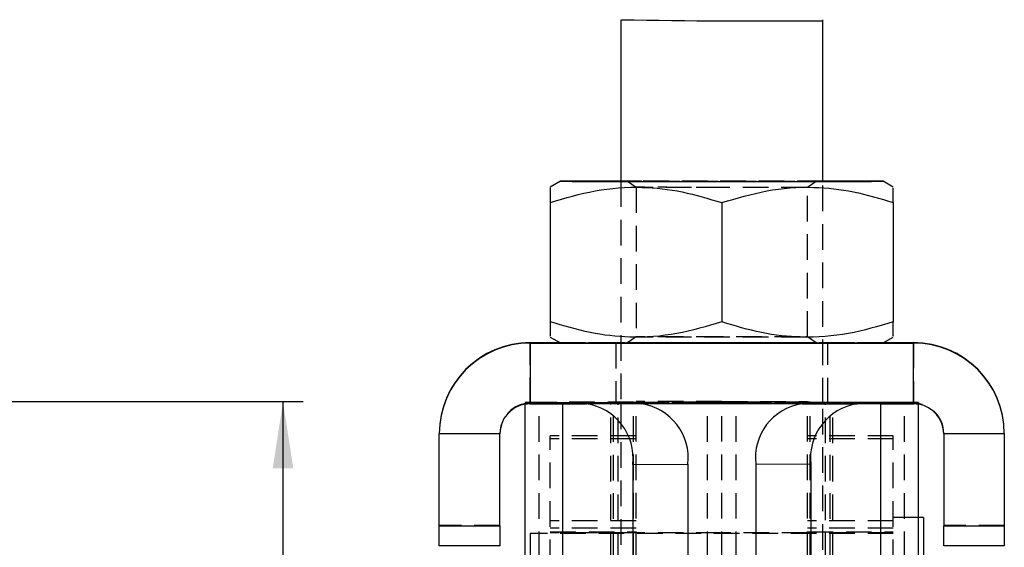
# Model space of a CAD drawing. Extents: x 30 to 403, y 9 to 287.
# Tile 26 of 26: x 341 to 389, y 261 to 287. Entities that reach past the tile are written whole.
import ezdxf

# ---------------------------------------------------------------- set-up
doc = ezdxf.new("R2010")
doc.units = 0
doc.linetypes.add('HIDDEN', pattern=[1.905, 1.27, -0.635])
doc.layers.get('0').update_dxf_attribs({"linetype": 'CONTINUOUS'})
doc.styles.add('SLDTEXTSTYLE0', font='TXT', dxfattribs={"width": 0.75})
doc.dimstyles.new('SLDDIMSTYLE0', dxfattribs={"dimtxt": 3.5, "dimasz": 3.302, "dimexe": 0, "dimexo": 0.0625, "dimgap": 0.875, "dimtad": 1, "dimdec": 0, "dimrnd": 1e-09, "dimzin": 12, "dimtxsty": 'SLDTEXTSTYLE0', "dimsah": 1, "dimcen": 0.09, "dimazin": 3, "dimtfac": 1, "dimtdec": 0, "dimtofl": 0, "dimtmove": 0, "dimatfit": 3, "dimtolj": 1, "dimtzin": 12})

# ---------------------------------------------------------------- blocks, each defined once
blk = doc.blocks.new('_D_6')
at = {"color": 179, "linetype": 'CONTINUOUS'}
for p, q in [((160.982, 267.771), (354.712, 267.771)), ((353.712, 192.16), (353.712, 267.771)), ((208.262, 192.16), (354.712, 192.16))]:
    blk.add_line(p, q, dxfattribs=at)
for points in [[(353.712, 267.771), (353.204, 264.469), (354.22, 264.469)], [(353.712, 192.16), (354.22, 195.462), (353.204, 195.462)]]:
    blk.add_solid(points, dxfattribs=at)
at = {"color": 179, "linetype": 'CONTINUOUS', "insert": (349.2, 229.412, 0.1), "char_height": 3.5, "attachment_point": 1, "rotation": 90, "style": 'SLDTEXTSTYLE0'}
blk.add_mtext('76', dxfattribs=at)

msp = doc.modelspace()

# ---------------------------------------------------------------- linework, layer by layer
at = {"color": 7, "linetype": 'CONTINUOUS'}
for p, q in [((370.45887, 286.677148), (370.45887, 278.677154)), ((380.45887, 278.677154), (380.45887, 286.677148)), ((367.458882, 278.677165), (366.95887, 278.388485)), ((383.958871, 278.388485), (383.458858, 278.677165)), ((366.95887, 277.624506), (366.95887, 271.720235)), ((375.45887, 277.619719), (375.45887, 271.71545)), ((383.958871, 277.624506), (383.958871, 271.720235)), ((366.95887, 270.965825), (367.458882, 270.677143)), ((383.458858, 270.677143), (383.958871, 270.965825)), ((365.958871, 270.686907), (365.958871, 270.667407)), ((365.958871, 270.686907), (367.441971, 270.686907)), ((365.958871, 270.667407), (365.958871, 267.667408)), ((365.958871, 270.667407), (384.95887, 270.667407)), ((383.475769, 270.686907), (384.95887, 270.686907)), ((384.95887, 270.686907), (384.95887, 270.667407)), ((384.95887, 267.667408), (384.95887, 270.667407)), ((365.70887, 267.667408), (365.70887, 267.666382)), ((365.70887, 248.566391), (365.70887, 267.666382)), ((365.70887, 267.666382), (369.95887, 267.666382)), ((365.958871, 267.667408), (384.95887, 267.667408)), ((367.584235, 267.662461), (370.316083, 267.665635)), ((367.584235, 248.56247), (367.584235, 267.662461)), ((367.584235, 267.662461), (368.749418, 267.661507)), ((371.481266, 267.664681), (368.749418, 267.661507)), ((369.95887, 267.667408), (369.95887, 267.666382)), ((370.316083, 267.665635), (371.481266, 267.664681)), ((370.45887, 267.667408), (370.45887, 267.665518)), ((380.601658, 267.665635), (379.436475, 267.664681)), ((379.436475, 267.664681), (382.168322, 267.661507)), ((380.45887, 267.665518), (380.45887, 267.667408)), ((383.333505, 267.662461), (380.601658, 267.665635)), ((380.95887, 267.667408), (380.95887, 267.666382)), ((385.20887, 267.666382), (380.95887, 267.666382)), ((383.333505, 267.662461), (382.168322, 267.661507)), ((383.333505, 248.56247), (383.333505, 267.662461)), ((385.20887, 267.667408), (385.20887, 267.666382)), ((385.20887, 248.566391), (385.20887, 267.666382)), ((361.45887, 266.186909), (361.45887, 266.167409)), ((364.45887, 266.167409), (361.45887, 266.167409)), ((361.45887, 261.61741), (361.45887, 266.167409)), ((364.45887, 261.61741), (364.45887, 266.167409)), ((389.458871, 266.167409), (386.45887, 266.167409)), ((386.45887, 266.167409), (386.45887, 261.61741)), ((389.458871, 266.186909), (389.458871, 266.167409)), ((389.458871, 266.167409), (389.458871, 261.61741)), ((371.047551, 264.659629), (373.779399, 264.662803)), ((371.047551, 264.659629), (371.047551, 251.559635)), ((373.779399, 264.662803), (373.779399, 251.562809)), ((379.870189, 264.659629), (377.138342, 264.662803)), ((377.138342, 264.662803), (377.138342, 251.562809)), ((379.870189, 264.659629), (379.870189, 251.559635)), ((385.45887, 262.0362), (385.20887, 262.0362)), ((385.45887, 262.0362), (385.45887, 254.0987)), ((361.45887, 261.61741), (364.45887, 261.61741)), ((361.45887, 260.618386), (361.45887, 261.61741)), ((364.45887, 261.61741), (364.45887, 260.618386)), ((386.45887, 261.61741), (389.458871, 261.61741)), ((386.45887, 260.618386), (386.45887, 261.61741)), ((389.458871, 261.61741), (389.458871, 260.618386)), ((364.45887, 260.618386), (361.45887, 260.618386)), ((389.458871, 260.618386), (386.45887, 260.618386))]:
    msp.add_line(p, q, dxfattribs=at)
at = {"color": 7, "linetype": 'HIDDEN'}
for p, q in [((370.45887, 278.677154), (370.45887, 267.667408)), ((370.785613, 278.677146), (371.208874, 278.380777)), ((379.708866, 278.380777), (380.132127, 278.677146)), ((380.45887, 267.667408), (380.45887, 278.677154)), ((371.20887, 278.380781), (371.20887, 270.973527)), ((379.70887, 270.973527), (379.70887, 278.380781)), ((375.45887, 277.638859), (375.45887, 277.619719)), ((371.208874, 270.973533), (370.785613, 270.677164)), ((380.132127, 270.677164), (379.708866, 270.973533)), ((365.958871, 267.686908), (365.958871, 270.686907)), ((367.441971, 270.686907), (383.475769, 270.686907)), ((370.20887, 270.677156), (370.20887, 267.677157)), ((380.70887, 267.677157), (380.70887, 270.677156)), ((384.95887, 270.686907), (384.95887, 267.686908)), ((365.70887, 267.72846), (369.95887, 267.72846)), ((365.70887, 267.72846), (365.70887, 267.667408)), ((365.70887, 267.646428), (365.958871, 267.667408)), ((365.958871, 267.686908), (365.958871, 267.667408)), ((365.958871, 267.686908), (384.95887, 267.686908)), ((371.074896, 267.738895), (366.412236, 267.731021)), ((366.412236, 248.63103), (366.412236, 267.731021)), ((366.412236, 267.731021), (370.092845, 267.728948)), ((369.95887, 267.72846), (369.95887, 267.667408)), ((369.95887, 248.566391), (369.95887, 267.666382)), ((374.755504, 267.736824), (370.092845, 267.728948)), ((370.092845, 267.667408), (370.092845, 267.728948)), ((370.092845, 248.628958), (370.092845, 267.665894)), ((370.316083, 248.565644), (370.316083, 267.665635)), ((370.45887, 267.665518), (370.45887, 237.571083)), ((371.074896, 267.738895), (374.755504, 267.736824)), ((371.074896, 248.638904), (371.074896, 267.738895)), ((375.45887, 267.770761), (371.20887, 267.770761)), ((371.20887, 267.770761), (371.20887, 267.739383)), ((371.20887, 267.739383), (375.45887, 267.739383)), ((371.20887, 248.639392), (371.20887, 267.739383)), ((374.755504, 248.636832), (374.755504, 267.736824)), ((375.45887, 267.770761), (379.70887, 267.770761)), ((375.45887, 267.770761), (375.45887, 267.739383)), ((379.70887, 267.739383), (375.45887, 267.739383)), ((375.45887, 248.639392), (375.45887, 267.739383)), ((379.842845, 267.738895), (376.162237, 267.736824)), ((376.162237, 267.736824), (380.824896, 267.728948)), ((376.162237, 248.636832), (376.162237, 267.736824)), ((379.70887, 267.770761), (379.70887, 267.739383)), ((379.70887, 248.639392), (379.70887, 267.739383)), ((379.842845, 267.738895), (384.505504, 267.731021)), ((379.842845, 248.638904), (379.842845, 267.738895)), ((380.45887, 237.571083), (380.45887, 267.665518)), ((380.601658, 248.565644), (380.601658, 267.665635)), ((384.505504, 267.731021), (380.824896, 267.728948)), ((380.824896, 267.667408), (380.824896, 267.728948)), ((380.824896, 248.628958), (380.824896, 267.665894)), ((380.95887, 267.72846), (380.95887, 267.667408)), ((385.20887, 267.72846), (380.95887, 267.72846)), ((380.95887, 248.566391), (380.95887, 267.666382)), ((384.505504, 248.63103), (384.505504, 267.731021)), ((384.95887, 267.686908), (384.95887, 267.667408)), ((384.95887, 267.667408), (385.20887, 267.646428)), ((385.20887, 267.72846), (385.20887, 267.667408)), ((361.45887, 266.186909), (364.45887, 266.186909)), ((364.45887, 266.186909), (364.45887, 266.167409)), ((366.95887, 250.145003), (366.95887, 266.06745)), ((371.20887, 266.06745), (366.95887, 266.06745)), ((383.958871, 266.06745), (379.70887, 266.06745)), ((383.958871, 250.145003), (383.958871, 266.06745)), ((386.45887, 266.186909), (386.45887, 266.167409)), ((386.45887, 266.186909), (389.458871, 266.186909)), ((371.20887, 265.920225), (366.95887, 265.920225)), ((383.958871, 265.920225), (379.70887, 265.920225)), ((385.20887, 262.0362), (383.958871, 262.0362)), ((364.45887, 261.636912), (361.45887, 261.636912)), ((371.20887, 261.857522), (366.95887, 261.857522)), ((383.958871, 261.857522), (379.70887, 261.857522)), ((389.458871, 261.636912), (386.45887, 261.636912)), ((365.958871, 261.24245), (365.958871, 254.89245)), ((383.958871, 261.24245), (365.958871, 261.24245)), ((371.20887, 261.508332), (366.95887, 261.508332)), ((366.95887, 261.324306), (371.20887, 261.324306)), ((371.20887, 261.267451), (366.95887, 261.267451)), ((375.45887, 261.267451), (371.20887, 261.267451)), ((379.70887, 261.267451), (375.45887, 261.267451)), ((383.958871, 261.508332), (379.70887, 261.508332)), ((379.70887, 261.324306), (383.958871, 261.324306)), ((383.958871, 261.267451), (379.70887, 261.267451)), ((361.45887, 260.635936), (364.45887, 260.635936)), ((386.45887, 260.635936), (389.458871, 260.635936))]:
    msp.add_line(p, q, dxfattribs=at)
at = {"color": 8, "linetype": 'CONTINUOUS'}
for p, q in [((370.092845, 267.665894), (370.092845, 267.667408)), ((380.824896, 267.665894), (380.824896, 267.667408))]:
    msp.add_line(p, q, dxfattribs=at)
at = {"color": 7, "linetype": 'CONTINUOUS', "flags": 128}
for points in [[(370.45887, 278.683241), (369.923359, 278.682783), (369.026893, 278.681792), (368.315464, 278.680663), (367.809537, 278.679437), (367.523667, 278.678145), (367.466078, 278.676822), (367.638428, 278.675511), (368.035758, 278.674244), (368.646637, 278.673063), (369.453492, 278.671998), (370.43311, 278.671085), (371.557311, 278.670344), (372.793752, 278.6698), (374.106864, 278.669465), (375.45887, 278.669353)], [(375.45887, 278.669353), (376.810877, 278.669465), (378.123989, 278.6698), (379.36043, 278.670344), (380.48463, 278.671085), (381.464249, 278.671998), (382.271103, 278.673063), (382.881982, 278.674244), (383.279313, 278.675511), (383.451662, 278.676822), (383.394074, 278.678145), (383.108204, 278.679437), (382.602277, 278.680663), (381.890847, 278.681792), (380.994381, 278.682783), (380.45887, 278.683241)], [(367.458882, 270.677143), (367.466078, 270.676826), (367.638428, 270.675513), (368.035758, 270.674248), (368.646637, 270.673068), (369.453492, 270.672004), (370.43311, 270.671088), (371.557311, 270.670346), (372.793752, 270.669802), (374.106864, 270.669469), (375.45887, 270.669357)], [(375.45887, 270.669357), (376.810877, 270.669469), (378.123989, 270.669802), (379.36043, 270.670346), (380.48463, 270.671088), (381.464249, 270.672004), (382.271103, 270.673068), (382.881982, 270.674248), (383.279313, 270.675513), (383.451662, 270.676826), (383.458858, 270.677143)]]:
    msp.add_lwpolyline(points, dxfattribs=at)
at = {"color": 7, "linetype": 'HIDDEN', "flags": 128}
for points in [[(380.45887, 278.683241), (379.938669, 278.683617), (378.75408, 278.684262), (377.474695, 278.684701), (376.137318, 278.684925), (374.780423, 278.684925), (373.443046, 278.684701), (372.16366, 278.684262), (370.979072, 278.683617), (370.45887, 278.683241)], [(375.45887, 278.68171), (376.498769, 278.681594), (377.486522, 278.681259), (378.372601, 278.680715), (379.112573, 278.679992), (379.669333, 278.679132), (380.014963, 278.678167), (380.132132, 278.677154), (380.014963, 278.67614), (379.669333, 278.675176), (379.112573, 278.674311), (378.372601, 278.673592), (377.486522, 278.673048), (376.498769, 278.672709), (375.45887, 278.672598), (374.418972, 278.672709), (373.431218, 278.673048), (372.545139, 278.673592), (371.805167, 278.674311), (371.248407, 278.675176), (370.902777, 278.67614), (370.785609, 278.677154), (370.902777, 278.678167), (371.248407, 278.679132), (371.805167, 278.679992), (372.545139, 278.680715), (373.431218, 278.681259), (374.418972, 278.681594), (375.45887, 278.68171)], [(375.45887, 278.376638), (374.478753, 278.37675), (373.551474, 278.377078), (372.727023, 278.377607), (372.049847, 278.378307), (371.556452, 278.379142), (371.273437, 278.380062), (371.216061, 278.381023), (371.387415, 278.381969), (371.778262, 278.382856), (372.367532, 278.383627), (373.123457, 278.384245), (374.005285, 278.384677), (374.965475, 278.384897), (375.952265, 278.384897), (376.912456, 278.384677), (377.794283, 278.384245), (378.550208, 278.383627), (379.139478, 278.382856), (379.530326, 278.381969), (379.70168, 278.381023), (379.708866, 278.380777)], [(375.45887, 270.977672), (374.478753, 270.97756), (373.551474, 270.97723), (372.727023, 270.976701), (372.049847, 270.976003), (371.556452, 270.975168), (371.273437, 270.974248), (371.216061, 270.973287), (371.387415, 270.972339), (371.778262, 270.971456), (372.367532, 270.970685), (373.123457, 270.970064), (374.005285, 270.969634), (374.965475, 270.969413), (375.952265, 270.969413), (376.912456, 270.969634), (377.794283, 270.970064), (378.550208, 270.970685), (379.139478, 270.971456), (379.37816, 270.971925)], [(379.347932, 270.975198), (378.867894, 270.976003), (378.190718, 270.976701), (377.366267, 270.97723), (376.438988, 270.97756), (375.45887, 270.977672)], [(379.571226, 270.972482), (379.70168, 270.973287), (379.644303, 270.974248), (379.622646, 270.974358)], [(383.458858, 270.677143), (383.394074, 270.678147), (383.108204, 270.679442), (382.602277, 270.680669), (381.890847, 270.681796), (380.994381, 270.682789), (379.938669, 270.683619), (378.75408, 270.684264), (377.474695, 270.684705), (376.137318, 270.684929), (374.780423, 270.684929), (373.443046, 270.684705), (372.16366, 270.684264), (370.979072, 270.683619), (369.923359, 270.682789), (369.026893, 270.681796), (368.315464, 270.680669), (367.809537, 270.679442), (367.523667, 270.678147), (367.458882, 270.677143)], [(375.45887, 270.682276), (376.550407, 270.682163), (377.594238, 270.681833), (378.544743, 270.681299), (379.36038, 270.680581), (380.005504, 270.679715), (380.451917, 270.678739), (380.68011, 270.677693), (380.68011, 270.676621), (380.451917, 270.675575), (380.005504, 270.674597), (379.36038, 270.673731), (378.544743, 270.673015), (377.594238, 270.672481), (376.550407, 270.672149), (375.45887, 270.672038), (374.367334, 270.672149), (373.323503, 270.672481), (372.372998, 270.673015), (371.55736, 270.673731), (370.912237, 270.674597), (370.465824, 270.675575), (370.23763, 270.676621), (370.23763, 270.677693), (370.465824, 270.678739), (370.912237, 270.679715), (371.55736, 270.680581), (372.372998, 270.681299), (373.323503, 270.681833), (374.367334, 270.682163), (375.45887, 270.682276)], [(375.45887, 270.681714), (376.498769, 270.681598), (377.486522, 270.681261), (378.372601, 270.680719), (379.112573, 270.679998), (379.669333, 270.679134), (380.014963, 270.678171), (380.132132, 270.677156), (380.014963, 270.676143), (379.669333, 270.67518), (379.112573, 270.674316), (378.372601, 270.673595), (377.486522, 270.673051), (376.498769, 270.672714), (375.45887, 270.6726), (374.418972, 270.672714), (373.431218, 270.673051), (372.545139, 270.673595), (371.805167, 270.674316), (371.248407, 270.67518), (370.902777, 270.676143), (370.785609, 270.677156), (370.785613, 270.677164)], [(375.45887, 267.682278), (376.550407, 267.682166), (377.594238, 267.681835), (378.544743, 267.6813), (379.36038, 267.680583), (380.005504, 267.679717), (380.451917, 267.678741), (380.68011, 267.677694), (380.68011, 267.676623), (380.451917, 267.675576), (380.005504, 267.674598), (379.36038, 267.673734), (378.544743, 267.673017), (377.594238, 267.672482), (376.550407, 267.672151), (375.45887, 267.672039), (374.367334, 267.672151), (373.323503, 267.672482), (372.372998, 267.673017), (371.55736, 267.673734), (370.912237, 267.674598), (370.465824, 267.675576), (370.23763, 267.676623), (370.23763, 267.677694), (370.465824, 267.678741), (370.912237, 267.679717), (371.55736, 267.680583), (372.372998, 267.6813), (373.323503, 267.681835), (374.367334, 267.682166), (375.45887, 267.682278)]]:
    msp.add_lwpolyline(points, dxfattribs=at)
at = {"color": 7, "linetype": 'CONTINUOUS'}
for centre, radius, start, end in [((377.190426, 645.138069), 358.523044, 268.92884786, 270.5224081), ((365.958869, 266.186907), 4.5, 89.9999861, 179.9999783), ((365.958869, 266.167407), 4.5, 89.9999861, 179.9999783), ((384.958871, 266.186907), 4.5, 0.0000217, 90.0000139), ((384.958871, 266.167407), 4.5, 0.0000217, 90.0000139), ((365.958867, 266.16741), 1.499997, 99.593985, 180.000039), ((367.297557, 579.041945), 311.379616, 269.70767056, 270.05275065), ((368.342274, 264.969188), 2.722931, 353.472175, 81.4006499), ((370.261376, 326.920374), 59.254764, 269.70749431, 270.0528985), ((371.074124, 264.972363), 2.722929, 353.4721376, 81.4006845), ((379.843617, 264.972363), 2.722929, 98.5993155, 186.5278624), ((382.575466, 264.969188), 2.722931, 98.5993501, 186.527825), ((380.656365, 326.920374), 59.254764, 269.9471015, 270.29250569), ((383.620184, 579.041945), 311.379616, 269.94724935, 270.29232944), ((384.958873, 266.16741), 1.499997, 359.999961, 80.406015)]:
    msp.add_arc(centre, radius, start, end, dxfattribs=at)
at = {"color": 7, "linetype": 'HIDDEN'}
for centre, radius, start, end in [((365.95887, 266.186909), 1.5, 89.9999841, 179.9999803), ((366.326525, 194.685849), 73.045222, 89.93276873, 90.48448658), ((370.076073, 253.942911), 13.786048, 89.9302971, 90.4871103), ((371.091667, 281.524835), 13.78595, 269.9302951, 270.4871122), ((374.841782, 340.67936), 72.942587, 269.93222873, 270.48472302), ((376.075958, 340.67936), 72.942587, 269.51527698, 270.06777127), ((379.826073, 281.524835), 13.78595, 269.5128878, 270.0697049), ((380.841667, 253.942911), 13.786048, 89.5128897, 90.0697029), ((384.591216, 194.685849), 73.045222, 89.51551342, 90.06723127), ((384.95887, 266.186909), 1.5, 0.0000197, 90.0000159)]:
    msp.add_arc(centre, radius, start, end, dxfattribs=at)
at = {"color": 7, "linetype": 'CONTINUOUS'}
for points, knots in [([(366.95887, 277.624506), (367.69661, 277.843367), (369.188088, 278.285835), (371.397912, 278.446766), (373.510353, 278.207539), (374.805409, 277.816852), (375.45887, 277.619719)], [0, 0, 0, 0, 0.264604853, 0.534947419, 0.765342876, 1, 1, 1, 1]), ([(366.95887, 278.335816), (366.95887, 278.344605), (366.95887, 278.370537), (366.95887, 278.04328), (366.95887, 277.721484), (366.95887, 277.624506)], [0, 0, 0, 0, 0.263703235, 0.77810715, 1, 1, 1, 1]), ([(375.45887, 277.619719), (376.19661, 277.839413), (377.688087, 278.283564), (379.897909, 278.446978), (382.010354, 278.210126), (383.305409, 277.820901), (383.958871, 277.624506)], [0, 0, 0, 0, 0.264605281, 0.534948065, 0.765343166, 1, 1, 1, 1]), ([(383.958871, 277.624506), (383.958871, 277.721485), (383.958871, 278.037683), (383.958871, 278.366787), (383.958871, 278.342063), (383.958871, 278.333276)], [0, 0, 0, 0, 0.221887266, 0.723452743, 1, 1, 1, 1]), ([(375.45887, 271.71545), (374.72113, 271.496588), (373.229653, 271.054119), (371.01983, 270.893188), (368.907389, 271.132417), (367.612332, 271.523103), (366.95887, 271.720235)], [0, 0, 0, 0, 0.264605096, 0.53494795, 0.765343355, 1, 1, 1, 1]), ([(366.95887, 271.720235), (366.95887, 271.623973), (366.95887, 271.310113), (366.95887, 270.985217), (366.95887, 271.011856), (366.95887, 271.021196)], [0, 0, 0, 0, 0.223165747, 0.727620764, 1, 1, 1, 1]), ([(383.958871, 271.720235), (383.22113, 271.500543), (381.729652, 271.056393), (379.51983, 270.892973), (377.407387, 271.129829), (376.112332, 271.519054), (375.45887, 271.71545)], [0, 0, 0, 0, 0.2646048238, 0.5349475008, 0.765342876, 1, 1, 1, 1]), ([(383.958871, 271.018594), (383.958871, 271.009299), (383.958871, 270.981472), (383.958871, 271.304558), (383.958871, 271.623975), (383.958871, 271.720235)], [0, 0, 0, 0, 0.259465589, 0.776829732, 1, 1, 1, 1])]:
    msp.add_open_spline(points, degree=3, knots=knots, dxfattribs=at)

# ---------------------------------------------------------------- dimensions: what is measured, and where the dimension line sits
at = {"color": 179, "linetype": 'CONTINUOUS'}
dim = msp.add_linear_dim(base=(353.712023, 267.77076), p1=(207.262131, 192.159697), p2=(159.981611, 267.77076), angle=90, dimstyle='SLDDIMSTYLE0', dxfattribs=at)
dim.commit()
dim.dimension.update_dxf_attribs({"geometry": '_D_6', "text_midpoint": (353.712023, 233.419741), "dimtype": 160})

doc.saveas('drawing.dxf')
